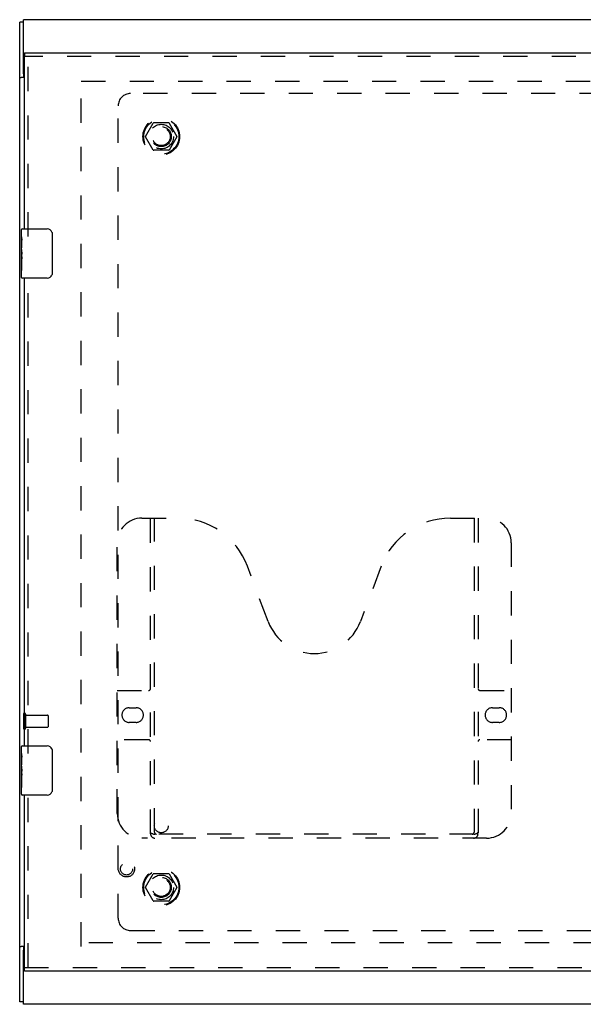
# Model space of a CAD drawing. Header units: inches. Extents: x 0 to 89.5, y 0 to 57.9.
# Tile 3 of 6: x 20.8 to 32.2, y 19.7 to 39.7. Entities that reach past the tile are written whole.
import ezdxf

# ---------------------------------------------------------------- set-up
doc = ezdxf.new("R2010")
doc.units = ezdxf.units.IN
doc.header["$LTSCALE"] = 4.921053
doc.header["$MEASUREMENT"] = 0
doc.linetypes.add('HIDDEN', pattern=[0.2, 0.1, -0.1])
doc.layers.get('0').update_dxf_attribs({"linetype": 'CONTINUOUS'})
for name, color, linetype in [('DEFAULT_2', 8, 'HIDDEN'), ('DOOR_ASSEMBLY', 7, 'CONTINUOUS'), ('SUBPANEL', 7, 'CONTINUOUS')]:
    doc.layers.add(name, color=color, linetype=linetype)

msp = doc.modelspace()

# ---------------------------------------------------------------- linework, layer by layer
at = {"color": 3, "linetype": 'Continuous'}
for p, q in [((20.804, 19.745), (20.804, 39.639)), ((20.879, 38.59), (20.879, 39.692)), ((42.104, 39.692), (20.879, 39.692)), ((20.899, 38.517), (20.835, 38.517)), ((20.899, 20.867), (20.835, 20.867)), ((20.879, 19.692), (20.879, 20.794)), ((42.104, 19.692), (20.879, 19.692))]:
    msp.add_line(p, q, dxfattribs=at)
at = {"color": 7, "linetype": 'Continuous'}
for p, q in [((20.879, 39.639), (20.804, 39.639)), ((20.804, 38.517), (20.835, 38.517)), ((20.879, 38.59), (20.879, 38.517)), ((20.804, 20.867), (20.835, 20.867)), ((20.879, 20.867), (20.879, 20.794)), ((20.879, 19.745), (20.804, 19.745))]:
    msp.add_line(p, q, dxfattribs=at)
at = {"color": 3, "linetype": 'Continuous'}
for centre, start, end in [((20.939, 38.59), 180, 227.5164), ((20.939, 20.794), 132.4836, 180)]:
    msp.add_arc(centre, 0.06, start, end, dxfattribs=at)
at = {"layer": 'DEFAULT_2', "color": 8, "linetype": 'HIDDEN'}
for p, q in [((22.054, 20.867), (22.054, 38.517)), ((22.054, 38.442), (39.429, 38.442)), ((23.362, 37.322), (23.516, 37.589)), ((23.834, 37.594), (23.525, 37.594)), ((23.842, 37.589), (23.997, 37.322)), ((23.516, 37.044), (23.362, 37.312)), ((23.997, 37.312), (23.842, 37.044)), ((23.834, 37.039), (23.525, 37.039)), ((20.879, 25.584), (20.879, 25.3)), ((20.922, 25.584), (20.922, 25.3)), ((20.922, 25.566), (21.369, 25.566)), ((21.379, 25.556), (21.379, 25.328)), ((20.922, 25.318), (21.369, 25.318)), ((23.362, 22.072), (23.516, 22.339)), ((23.834, 22.344), (23.525, 22.344)), ((23.842, 22.339), (23.997, 22.072)), ((23.516, 21.794), (23.362, 22.062)), ((23.997, 22.062), (23.842, 21.794)), ((23.834, 21.789), (23.525, 21.789)), ((39.429, 20.942), (22.054, 20.942))]:
    msp.add_line(p, q, dxfattribs=at)
for centre, radius in [((23.679, 37.317), 0.372), ((23.679, 37.317), 0.356), ((23.679, 37.317), 0.204), ((23.679, 37.317), 0.183), ((23.679, 22.067), 0.372), ((23.679, 22.067), 0.356), ((23.679, 22.067), 0.204), ((23.679, 22.067), 0.183)]:
    msp.add_circle(centre, radius, dxfattribs=at)
for centre, radius, start, end in [((23.525, 37.584), 0.01, 90.0113, 149.988), ((23.834, 37.584), 0.01, 30.0108, 89.9876), ((23.37, 37.317), 0.01, 150.0117, 209.9873), ((23.988, 37.317), 0.01, 330.0117, 29.9873), ((23.525, 37.049), 0.01, 210.0108, 269.9876), ((23.834, 37.049), 0.01, 270.0113, 329.988), ((20.901, 25.584), 0.0215, 0, 180), ((21.369, 25.556), 0.01, 0, 90), ((20.901, 25.3), 0.0215, 180, 360), ((21.369, 25.328), 0.01, 270, 360), ((23.525, 22.334), 0.01, 90.0113, 149.988), ((23.834, 22.334), 0.01, 30.0108, 89.9876), ((23.37, 22.067), 0.01, 150.0117, 209.9873), ((23.988, 22.067), 0.01, 330.0117, 29.9873), ((23.525, 21.799), 0.01, 210.0108, 269.9876), ((23.834, 21.799), 0.01, 270.0113, 329.988)]:
    msp.add_arc(centre, radius, start, end, dxfattribs=at)
at = {"layer": 'DOOR_ASSEMBLY', "color": 7, "linetype": 'Continuous'}
for p, q in [((20.899, 39.017), (20.899, 38.942)), ((20.839, 35.283), (20.839, 35.427)), ((20.854, 35.442), (21.364, 35.442)), ((20.839, 35.027), (20.839, 35.28)), ((20.848, 35.225), (20.839, 35.225)), ((20.849, 35.057), (20.849, 35.214)), ((21.464, 35.342), (21.464, 34.542)), ((20.839, 35.057), (20.849, 35.057)), ((20.839, 34.457), (20.839, 35.024)), ((20.841, 34.994), (20.839, 34.994)), ((20.839, 34.862), (20.848, 34.862)), ((20.839, 34.826), (20.849, 34.826)), ((20.849, 34.873), (20.849, 34.926)), ((20.849, 34.596), (20.849, 34.826)), ((20.839, 34.764), (20.849, 34.764)), ((20.839, 34.596), (20.849, 34.596)), ((21.364, 34.442), (20.854, 34.442)), ((20.839, 24.783), (20.839, 24.927)), ((20.854, 24.942), (21.364, 24.942)), ((21.464, 24.842), (21.464, 24.042)), ((20.839, 24.527), (20.839, 24.78)), ((20.848, 24.725), (20.839, 24.725)), ((20.849, 24.557), (20.849, 24.714)), ((20.839, 24.557), (20.849, 24.557)), ((20.839, 23.957), (20.839, 24.524)), ((20.841, 24.494), (20.839, 24.494)), ((20.849, 24.373), (20.849, 24.426)), ((20.839, 24.362), (20.848, 24.362)), ((20.839, 24.326), (20.849, 24.326)), ((20.839, 24.264), (20.849, 24.264)), ((20.849, 24.096), (20.849, 24.326)), ((20.839, 24.096), (20.849, 24.096)), ((21.364, 23.942), (20.854, 23.942)), ((20.899, 20.367), (20.899, 20.442))]:
    msp.add_line(p, q, dxfattribs=at)
at = {"layer": 'DOOR_ASSEMBLY', "color": 3, "linetype": 'Continuous'}
for p, q in [((20.899, 39.017), (39.974, 39.017)), ((20.899, 35.442), (20.899, 38.942)), ((20.899, 24.942), (20.899, 34.442)), ((20.899, 20.442), (20.899, 23.942)), ((37.62, 20.367), (20.899, 20.367))]:
    msp.add_line(p, q, dxfattribs=at)
at = {"layer": 'DOOR_ASSEMBLY', "color": 8, "linetype": 'HIDDEN'}
for p, q in [((39.974, 38.942), (20.899, 38.942)), ((20.974, 35.287), (20.974, 38.942)), ((20.974, 24.787), (20.974, 34.597)), ((23.286, 29.567), (24.023, 29.567)), ((23.461, 23.157), (23.461, 29.567)), ((23.541, 23.187), (23.541, 29.567)), ((29.55, 29.567), (30.286, 29.567)), ((30.031, 29.567), (30.031, 23.187)), ((30.111, 29.567), (30.111, 23.157)), ((22.786, 23.567), (22.786, 29.067)), ((30.786, 29.067), (30.786, 23.567)), ((25.85, 27.466), (25.427, 28.593)), ((28.145, 28.593), (27.723, 27.466)), ((22.786, 26.067), (23.421, 26.067)), ((30.151, 26.067), (30.786, 26.067)), ((23.03, 25.717), (23.167, 25.717)), ((30.405, 25.717), (30.542, 25.717)), ((23.167, 25.417), (23.03, 25.417)), ((30.542, 25.417), (30.405, 25.417)), ((23.421, 25.067), (22.786, 25.067)), ((30.786, 25.067), (30.151, 25.067)), ((20.974, 20.442), (20.974, 24.097)), ((30.286, 23.067), (23.286, 23.067)), ((30.027, 23.147), (23.545, 23.147)), ((20.899, 20.442), (39.974, 20.442))]:
    msp.add_line(p, q, dxfattribs=at)
at = {"layer": 'DOOR_ASSEMBLY', "color": 7, "linetype": 'Continuous'}
for points in [[(20.839, 35.283), (20.839, 35.279), (20.839, 35.275), (20.84, 35.27), (20.841, 35.264), (20.843, 35.257), (20.844, 35.249), (20.845, 35.241), (20.847, 35.232)], [(20.847, 35.232), (20.848, 35.223), (20.849, 35.214)], [(21.457, 35.378), (21.459, 35.372), (21.461, 35.366), (21.462, 35.36), (21.463, 35.354), (21.463, 35.348), (21.464, 35.342)], [(20.839, 35.027), (20.839, 35.02), (20.839, 35.012), (20.84, 35.004), (20.841, 34.995)], [(20.841, 34.995), (20.842, 34.986), (20.844, 34.977), (20.845, 34.968), (20.846, 34.959), (20.847, 34.95), (20.848, 34.942), (20.848, 34.934), (20.849, 34.926)], [(20.849, 34.873), (20.848, 34.867), (20.848, 34.861), (20.847, 34.855), (20.847, 34.849), (20.846, 34.843), (20.845, 34.837)], [(21.464, 34.542), (21.463, 34.536), (21.463, 34.529), (21.462, 34.523), (21.461, 34.517), (21.459, 34.511), (21.457, 34.506)], [(21.457, 24.878), (21.459, 24.872), (21.461, 24.866), (21.462, 24.86), (21.463, 24.854), (21.463, 24.848), (21.464, 24.842)], [(20.839, 24.783), (20.839, 24.779), (20.839, 24.775), (20.84, 24.77), (20.841, 24.764), (20.843, 24.757), (20.844, 24.749), (20.845, 24.741), (20.847, 24.732)], [(20.847, 24.732), (20.848, 24.723), (20.849, 24.714)], [(20.839, 24.527), (20.839, 24.52), (20.839, 24.512), (20.84, 24.504), (20.841, 24.495)], [(20.841, 24.495), (20.842, 24.486), (20.844, 24.477), (20.845, 24.468), (20.846, 24.459), (20.847, 24.45), (20.848, 24.442), (20.848, 24.434), (20.849, 24.426)], [(20.849, 24.373), (20.848, 24.367), (20.848, 24.361), (20.847, 24.355), (20.847, 24.349), (20.846, 24.343), (20.845, 24.337)], [(21.464, 24.042), (21.463, 24.036), (21.463, 24.029), (21.462, 24.023), (21.461, 24.017), (21.459, 24.011), (21.457, 24.006)]]:
    msp.add_lwpolyline(points, dxfattribs=at)
at = {"layer": 'DOOR_ASSEMBLY', "color": 8, "linetype": 'HIDDEN'}
for points in [[(23.451, 23.187), (23.463, 23.179), (23.476, 23.171), (23.488, 23.164), (23.499, 23.158), (23.511, 23.153), (23.523, 23.15), (23.534, 23.148), (23.545, 23.147)], [(30.027, 23.147), (30.038, 23.148), (30.05, 23.15), (30.061, 23.153), (30.073, 23.158), (30.085, 23.164), (30.097, 23.171), (30.109, 23.179), (30.121, 23.187)]]:
    msp.add_lwpolyline(points, dxfattribs=at)
for radius in [0.164, 0.124]:
    msp.add_circle((22.974, 22.442), radius, dxfattribs=at)
at = {"layer": 'DOOR_ASSEMBLY', "color": 7, "linetype": 'Continuous'}
for centre, radius, start, end in [((20.854, 35.427), 0.015, 90, 180), ((21.364, 35.342), 0.1, 21.1999, 90), ((20.854, 34.457), 0.015, 180, 270), ((21.364, 34.542), 0.1, 270, 338.8001), ((20.854, 24.927), 0.015, 90, 180), ((21.364, 24.842), 0.1, 21.1999, 90), ((21.364, 24.042), 0.1, 270, 338.8001), ((20.854, 23.957), 0.015, 180, 270)]:
    msp.add_arc(centre, radius, start, end, dxfattribs=at)
at = {"layer": 'DOOR_ASSEMBLY', "color": 8, "linetype": 'HIDDEN'}
for centre, radius, start, end in [((23.286, 29.067), 0.5, 90, 180), ((24.023, 28.067), 1.5, 20.5519, 90), ((29.55, 28.067), 1.5, 90, 159.4481), ((30.286, 29.067), 0.5, 0, 90), ((26.786, 27.817), 1, 200.5519, 339.4481), ((23.421, 26.107), 0.04, 270, 360), ((30.151, 26.107), 0.04, 180, 270), ((23.03, 25.567), 0.15, 90, 270), ((23.167, 25.567), 0.15, 270, 90), ((30.405, 25.567), 0.15, 90, 270), ((30.542, 25.567), 0.15, 270, 90), ((23.421, 25.027), 0.04, 0, 90), ((30.151, 25.027), 0.04, 90, 180), ((23.286, 23.567), 0.5, 180, 270), ((30.286, 23.567), 0.5, 270, 360), ((23.551, 23.157), 0.09, 180, 270), ((23.581, 23.187), 0.04, 180, 270), ((29.991, 23.187), 0.04, 270, 360), ((30.021, 23.157), 0.09, 270, 360)]:
    msp.add_arc(centre, radius, start, end, dxfattribs=at)
at = {"layer": 'DOOR_ASSEMBLY', "color": 7, "linetype": 'Continuous'}
for centre in [(21.039, 34.86), (21.039, 24.36)]:
    msp.add_ellipse(centre, major_axis=(0.2, 0), ratio=0.432808, start_param=3.141593, end_param=3.403409, dxfattribs=at)
at = {"layer": 'SUBPANEL', "color": 8, "linetype": 'HIDDEN'}
for p, q in [((39.554, 38.192), (23.054, 38.192)), ((22.804, 21.442), (22.804, 37.942)), ((23.054, 21.192), (39.554, 21.192))]:
    msp.add_line(p, q, dxfattribs=at)
for centre, radius in [((23.679, 37.317), 0.25), ((23.679, 23.317), 0.141), ((23.679, 22.067), 0.25)]:
    msp.add_circle(centre, radius, dxfattribs=at)
for centre, start, end in [((23.054, 37.942), 90, 180), ((23.054, 21.442), 180, 270)]:
    msp.add_arc(centre, 0.25, start, end, dxfattribs=at)

doc.saveas('drawing.dxf')
